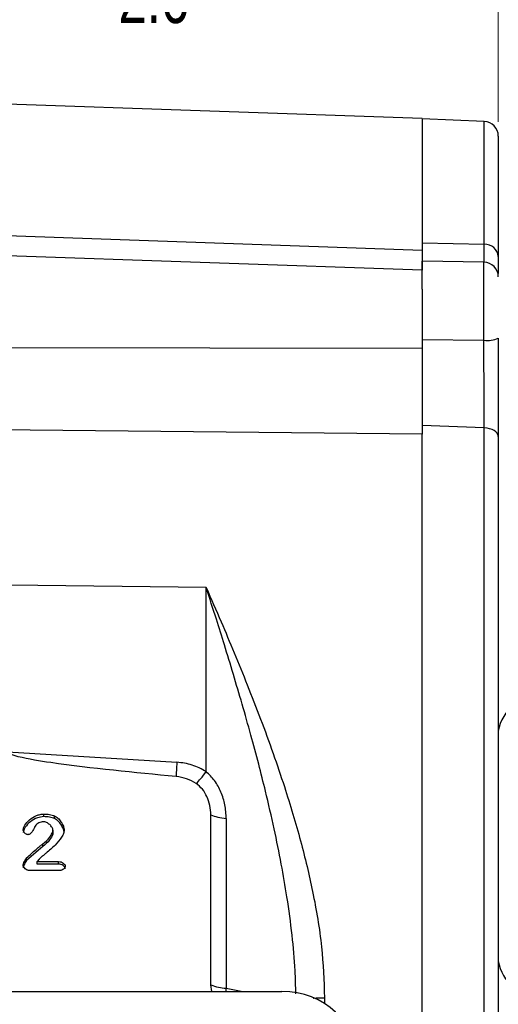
# Model space of a CAD drawing. Header units: inches. Extents: x 0.6 to 16.3, y 0.2 to 11.5.
# Tile 15 of 17: x 12.9 to 14.2, y 6.3 to 8.9. Entities that reach past the tile are written whole.
import ezdxf

# ---------------------------------------------------------------- set-up
doc = ezdxf.new("R2010")
doc.units = ezdxf.units.IN
doc.header["$MEASUREMENT"] = 0
doc.styles.add('SLDTEXTSTYLE0', font='TXT', dxfattribs={"width": 0.75})
doc.dimstyles.new('SLDDIMSTYLE0', dxfattribs={"dimtxt": 0.137795, "dimasz": 0.14, "dimexe": 0, "dimexo": 0.0625, "dimgap": 0.034449, "dimtad": 0, "dimdec": 1, "dimlfac": 1.5, "dimrnd": 1e-09, "dimzin": 12, "dimdsep": 46, "dimtxsty": 'SLDTEXTSTYLE0', "dimblk1": 'CLOSED', "dimblk2": 'CLOSED', "dimsah": 1, "dimcen": 0.09, "dimadec": 0, "dimazin": 3, "dimtfac": 1, "dimtofl": 0, "dimtmove": 0, "dimatfit": 3, "dimldrblk": 'CLOSED', "dimfxl": 0, "dimfrac": 2, "dimtolj": 1, "dimtzin": 12, "dimarcsym": 0})
doc.dimstyles.new('SLDDIMSTYLE3', dxfattribs={"dimtxt": 0.137795, "dimasz": 0.14, "dimexe": 0, "dimexo": 0.0625, "dimgap": 0.034449, "dimtad": 0, "dimdec": 1, "dimlfac": 1.5, "dimrnd": 1e-09, "dimzin": 12, "dimdsep": 46, "dimtxsty": 'SLDTEXTSTYLE0', "dimblk1": 'CLOSED', "dimblk2": 'CLOSED', "dimsah": 1, "dimcen": 0.09, "dimadec": 0, "dimazin": 3, "dimtfac": 1, "dimtdec": 1, "dimtofl": 0, "dimtmove": 0, "dimatfit": 3, "dimldrblk": 'CLOSED', "dimfxl": 0, "dimfrac": 2, "dimtolj": 1, "dimtzin": 12, "dimarcsym": 0})

# ---------------------------------------------------------------- blocks, each defined once
blk = doc.blocks.new('_Closed')
at = {"color": 0, "linetype": 'ByBlock', "lineweight": -2}
for p, q in [((-1, 0.166667), (0, 0)), ((-1, 0.166667), (-1, -0.166667)), ((0, 0), (-1, -0.166667)), ((0, 0), (-1, 0))]:
    blk.add_line(p, q, dxfattribs=at)
blk = doc.blocks.new('_D_9')
at = {"color": 7, "linetype": 'Continuous', "lineweight": 0}
for p, q in [((13.157, 9.3174), (13.1151, 9.3174)), ((13.1151, 9.3174), (13.1151, 9.0987)), ((13.3607, 9.3174), (13.4027, 9.3174)), ((13.4027, 9.3174), (13.4027, 9.0987)), ((14.1642, 8.664), (14.1642, 9.1583)), ((12.4478, 9.119), (12.9942, 9.119)), ((14.1642, 9.119), (13.5235, 9.119)), ((13.1151, 9.0987), (13.157, 9.0987)), ((13.4027, 9.0987), (13.3607, 9.0987))]:
    blk.add_line(p, q, dxfattribs=at)
at = {"color": 7, "linetype": 'Continuous', "lineweight": 18, "xscale": 0.14, "yscale": 0.14}
for p, rotation in [((12.4478, 9.119), 179.9999999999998), ((14.1642, 9.119), 359.9999999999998)]:
    blk.add_blockref('_Closed', p, dxfattribs=dict(at, rotation=rotation))
at = {"color": 7, "linetype": 'Continuous', "lineweight": 18, "char_height": 0.1378, "attachment_point": 1, "style": 'SLDTEXTSTYLE0'}
for s, insert in [('65', (13.157, 9.2763)), ('2.6', (13.1316, 9.0701))]:
    blk.add_mtext(s, dxfattribs=dict(at, insert=insert))
blk = doc.blocks.new('_D_10')
at = {"color": 7, "linetype": 'Continuous', "lineweight": 0}
for p, q in [((13.9493, 9.8782), (13.9073, 9.8782)), ((13.9073, 9.8782), (13.9073, 9.6594)), ((14.2548, 9.8782), (14.2967, 9.8782)), ((14.2967, 9.8782), (14.2967, 9.6594)), ((12.4478, 9.463), (12.4478, 9.7191)), ((15.9031, 7.0011), (15.9031, 9.7191)), ((12.4478, 9.6797), (13.7865, 9.6797)), ((15.9031, 9.6797), (14.4176, 9.6797)), ((13.9073, 9.6594), (13.9493, 9.6594)), ((14.2967, 9.6594), (14.2548, 9.6594))]:
    blk.add_line(p, q, dxfattribs=at)
at = {"color": 7, "linetype": 'Continuous', "lineweight": 18, "xscale": 0.14, "yscale": 0.14, "rotation": 180.0000000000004}
blk.add_blockref('_Closed', (12.4478, 9.6797), dxfattribs=at)
at = {"color": 7, "linetype": 'Continuous', "lineweight": 18, "xscale": 0.14, "yscale": 0.14}
blk.add_blockref('_Closed', (15.9031, 9.6797), dxfattribs=at)
at = {"color": 7, "linetype": 'Continuous', "lineweight": 18, "char_height": 0.1378, "attachment_point": 1, "style": 'SLDTEXTSTYLE0'}
for s, insert in [('132', (13.9493, 9.8371)), ('5.2', (13.9748, 9.6309))]:
    blk.add_mtext(s, dxfattribs=dict(at, insert=insert))

msp = doc.modelspace()

# ---------------------------------------------------------------- linework, layer by layer
at = {"color": 7, "linetype": 'Continuous', "lineweight": 25}
for p, q in [((13.9575, 8.6725), (12.4478, 8.7253)), ((13.9575, 8.6725), (13.9575, 8.3148)), ((14.1259, 8.6646), (13.9575, 8.6719)), ((14.1642, 8.6246), (14.1642, 8.2971)), ((12.4478, 8.3679), (13.9575, 8.3148)), ((13.9575, 8.3348), (14.1259, 8.3304)), ((13.9575, 8.2597), (12.4478, 8.3124)), ((14.1249, 8.2818), (13.9575, 8.2847)), ((13.9575, 8.2087), (13.9575, 8.2847)), ((13.9575, 8.2087), (13.9575, 8.047)), ((13.9575, 8.0717), (14.1249, 8.0694)), ((13.9575, 8.047), (12.4478, 8.0488)), ((13.9575, 7.8135), (12.4478, 7.8295)), ((14.1259, 7.8307), (13.9575, 7.8374)), ((13.9575, 7.8374), (13.9575, 7.8144)), ((14.1259, 5.5673), (14.1259, 7.8307)), ((13.9575, 5.5303), (13.9575, 7.8135)), ((14.1642, 7.8074), (14.1642, 5.5895)), ((13.37, 7.3962), (12.8362, 7.4029)), ((13.37, 6.8957), (13.37, 7.3962)), ((12.8296, 6.9496), (13.2901, 6.9213)), ((12.9284, 6.7732), (12.9284, 6.7804)), ((13.3826, 6.3157), (13.3826, 6.7779)), ((12.9577, 6.7683), (12.9577, 6.7754)), ((13.4245, 6.7683), (13.4245, 6.3061)), ((12.9533, 6.7362), (12.9533, 6.729)), ((12.9256, 6.6917), (12.9256, 6.6989)), ((12.9256, 6.6917), (12.8816, 6.6536)), ((12.8816, 6.6536), (12.8816, 6.6607)), ((12.916, 6.6579), (12.9105, 6.6511)), ((12.9105, 6.6511), (12.9688, 6.6511)), ((12.9105, 6.6439), (12.9105, 6.6511)), ((12.9688, 6.6439), (12.9105, 6.6439)), ((12.9688, 6.6439), (12.9688, 6.6511)), ((12.972, 6.6265), (12.8898, 6.6265)), ((11.3193, 6.2977), (13.5757, 6.2977)), ((13.3857, 6.2977), (13.3826, 6.3157))]:
    msp.add_line(p, q, dxfattribs=at)
at = {"color": 8, "linetype": 'Continuous', "lineweight": 25}
for p, q in [((14.1259, 8.3304), (14.1259, 8.6646)), ((14.1249, 8.0694), (14.1249, 8.2818)), ((13.4243, 6.2977), (13.4245, 6.3061)), ((13.4646, 6.2977), (13.4245, 6.3061)), ((13.6917, 6.2807), (13.6917, 6.2649))]:
    msp.add_line(p, q, dxfattribs=at)
at = {"color": 7, "linetype": 'Continuous', "lineweight": 25, "flags": 128}
msp.add_lwpolyline([(14.1642, 7.8074), (14.1634, 7.8118), (14.1613, 7.8161), (14.1578, 7.82), (14.1531, 7.8235), (14.1473, 7.8264), (14.1407, 7.8286), (14.1335, 7.83), (14.1259, 7.8307)], dxfattribs=at)
at = {"color": 7, "linetype": 'Continuous', "lineweight": 25}
for centre, radius, start, end in [((14.1242, 8.6246), 0.04, 360, 87.5), ((14.1276, 8.2937), 0.0368, 5.4248, 92.5663), ((14.1242, 8.2418), 0.04, 0, 89), ((14.1344, 8.1463), 0.0776, 262.9456, 292.5731), ((14.2751, 6.9877), 0.1124, 84.8149, 170.7733), ((14.2763, 6.3976), 0.1133, 188.2414, 274.5658), ((13.4345, 6.446), 0.1402, 248.2892, 265.9177)]:
    msp.add_arc(centre, radius, start, end, dxfattribs=at)
msp.add_ellipse((13.5693, 6.0993), major_axis=(0.2087, 0.0437), ratio=0.927683, start_param=6.091166, end_param=7.631805, dxfattribs=at)
for points, knots in [([(13.9575, 8.3348), (13.9575, 8.3254), (13.9575, 8.3062), (13.9575, 8.2901), (13.9575, 8.286), (13.9575, 8.2847)], [0, 0, 0, 0, 0.399531, 0.810658, 1, 1, 1, 1]), ([(13.9575, 8.3148), (13.9575, 8.3042), (13.9575, 8.2828), (13.9575, 8.2649), (13.9575, 8.2611), (13.9575, 8.2597)], [0, 0, 0, 0, 0.391061, 0.782122, 1, 1, 1, 1]), ([(14.1642, 8.2971), (14.1642, 8.2944), (14.1642, 8.2805), (14.1642, 8.2627), (14.1642, 8.254), (14.1642, 8.2508)], [0, 0, 0, 0, 0.132193, 0.680599, 1, 1, 1, 1]), ([(14.1259, 7.8307), (14.1259, 7.8481), (14.1257, 7.8836), (14.1255, 7.9413), (14.1252, 7.9995), (14.125, 8.0416), (14.1249, 8.0649), (14.1249, 8.0694)], [0, 0, 0, 0, 0.245568, 0.500116, 0.720271, 0.946794, 1, 1, 1, 1]), ([(14.1642, 8.0747), (14.1642, 8.0697), (14.1642, 8.0443), (14.1642, 7.9971), (14.1642, 7.9327), (14.1642, 7.8674), (14.1642, 7.8277), (14.1642, 7.8074)], [0, 0, 0, 0, 0.053201, 0.273346, 0.499857, 0.74544, 1, 1, 1, 1]), ([(13.9575, 8.0547), (13.9575, 8.0419), (13.9575, 8.0101), (13.9575, 7.9599), (13.9575, 7.9058), (13.9575, 7.8654), (13.9575, 7.8436), (13.9575, 7.8374)], [0, 0, 0, 0, 0.166692, 0.414478, 0.655289, 0.903094, 1, 1, 1, 1]), ([(13.9575, 8.047), (13.9575, 8.0266), (13.9575, 7.9857), (13.9575, 7.9246), (13.9575, 7.8659), (13.9575, 7.831), (13.9575, 7.8135)], [0, 0, 0, 0, 0.25, 0.5, 0.75, 1, 1, 1, 1]), ([(13.37, 7.3962), (13.3835, 7.3655), (13.4091, 7.307), (13.4464, 7.2187), (13.4824, 7.1305), (13.518, 7.0391), (13.5518, 6.9468), (13.5811, 6.8602), (13.6058, 6.781), (13.6264, 6.7086), (13.6443, 6.6385), (13.6656, 6.5425), (13.6863, 6.4231), (13.69, 6.3267), (13.6917, 6.2807)], [0, 0, 0, 0, 0.089364, 0.169689, 0.251227, 0.336656, 0.422023, 0.502483, 0.569018, 0.632461, 0.693061, 0.752232, 0.881791, 1, 1, 1, 1]), ([(13.2881, 6.8823), (13.1743, 6.8932), (13.0306, 6.9068), (12.8803, 6.9303), (12.8419, 6.9407), (12.8324, 6.9455), (12.8303, 6.9477), (12.8297, 6.9488), (12.8297, 6.9494), (12.8296, 6.9496)], [0, 0, 0, 0, 0.735258, 0.928217, 0.977796, 0.991705, 0.996344, 0.998249, 1, 1, 1, 1]), ([(13.37, 6.8957), (13.3576, 6.9025), (13.3327, 6.916), (13.3043, 6.9196), (13.2901, 6.9213)], [0, 0, 0, 0, 0.499976, 1, 1, 1, 1]), ([(13.3428, 6.8632), (13.3469, 6.8673), (13.3549, 6.8754), (13.365, 6.8889), (13.37, 6.8957)], [0, 0, 0, 0, 0.500002, 1, 1, 1, 1]), ([(13.4245, 6.7683), (13.4238, 6.7806), (13.4224, 6.805), (13.4112, 6.84), (13.3946, 6.8716), (13.378, 6.8879), (13.37, 6.8957)], [0, 0, 0, 0, 0.264533, 0.522695, 0.768656, 1, 1, 1, 1]), ([(13.3428, 6.8632), (13.3344, 6.8681), (13.3175, 6.8778), (13.2979, 6.8808), (13.2881, 6.8823)], [0, 0, 0, 0, 0.499995, 1, 1, 1, 1]), ([(13.3826, 6.7779), (13.3821, 6.7867), (13.3811, 6.8037), (13.3728, 6.8274), (13.3609, 6.8483), (13.3487, 6.8584), (13.3428, 6.8632)], [0, 0, 0, 0, 0.272317, 0.530663, 0.772377, 1, 1, 1, 1]), ([(12.8725, 6.737), (12.8727, 6.7389), (12.8734, 6.7433), (12.8783, 6.7532), (12.8891, 6.7658), (12.9046, 6.7749), (12.9183, 6.7795), (12.9252, 6.7801), (12.9284, 6.7804)], [0, 0, 0, 0, 0.077929, 0.183453, 0.443708, 0.733356, 0.874443, 1, 1, 1, 1]), ([(12.9284, 6.7804), (12.9338, 6.7802), (12.9438, 6.7799), (12.9532, 6.7769), (12.9577, 6.7754)], [0, 0, 0, 0, 0.53234, 1, 1, 1, 1]), ([(12.9284, 6.7732), (12.9226, 6.7724), (12.9093, 6.7706), (12.8915, 6.7603), (12.8797, 6.748), (12.8738, 6.7374), (12.8729, 6.7322), (12.8725, 6.7299)], [0, 0, 0, 0, 0.227415, 0.51355, 0.783056, 0.902647, 1, 1, 1, 1]), ([(12.9278, 6.7592), (12.9255, 6.7591), (12.9209, 6.7589), (12.9146, 6.7565), (12.909, 6.7526), (12.9062, 6.7491), (12.9048, 6.7473)], [0, 0, 0, 0, 0.25329, 0.493162, 0.736628, 1, 1, 1, 1]), ([(12.9533, 6.7362), (12.9531, 6.7374), (12.9528, 6.7401), (12.9501, 6.7455), (12.9448, 6.7519), (12.9378, 6.7565), (12.9319, 6.7589), (12.9291, 6.7591), (12.9278, 6.7592)], [0, 0, 0, 0, 0.102949, 0.225587, 0.500629, 0.775642, 0.897246, 1, 1, 1, 1]), ([(12.9577, 6.7683), (12.9532, 6.7697), (12.9438, 6.7728), (12.9338, 6.7731), (12.9284, 6.7732)], [0, 0, 0, 0, 0.4676719, 1, 1, 1, 1]), ([(12.9577, 6.7754), (12.9607, 6.7735), (12.9677, 6.7691), (12.9754, 6.759), (12.9819, 6.7481), (12.9833, 6.7403), (12.9839, 6.7368)], [0, 0, 0, 0, 0.217216, 0.496614, 0.778158, 1, 1, 1, 1]), ([(12.9839, 6.7296), (12.9834, 6.7328), (12.9822, 6.7401), (12.9761, 6.7508), (12.9684, 6.7613), (12.961, 6.7661), (12.9577, 6.7683)], [0, 0, 0, 0, 0.201477, 0.468567, 0.761132, 1, 1, 1, 1]), ([(12.8854, 6.7241), (12.8847, 6.7242), (12.8831, 6.7243), (12.8801, 6.7256), (12.8766, 6.7282), (12.874, 6.7316), (12.8727, 6.7347), (12.8725, 6.7363), (12.8725, 6.737)], [0, 0, 0, 0, 0.104655, 0.224393, 0.483889, 0.751094, 0.88134, 1, 1, 1, 1]), ([(12.9048, 6.7473), (12.9047, 6.7471), (12.9043, 6.7465), (12.9037, 6.7451), (12.903, 6.7437), (12.9025, 6.7426), (12.9023, 6.7423), (12.9023, 6.7422), (12.9009, 6.7393), (12.8979, 6.7338), (12.8933, 6.7276), (12.8891, 6.7249), (12.8869, 6.7242), (12.8859, 6.7242), (12.8854, 6.7241)], [0, 0, 0, 0, 0.022778, 0.065637, 0.151703, 0.174611, 0.181034, 0.182988, 0.184103, 0.490906, 0.794506, 0.905077, 0.953688, 1, 1, 1, 1]), ([(12.9839, 6.7368), (12.9834, 6.7337), (12.9824, 6.7269), (12.9744, 6.7126), (12.9586, 6.6945), (12.9406, 6.6791), (12.9289, 6.6693), (12.9251, 6.6661), (12.9213, 6.6629), (12.9184, 6.6602), (12.916, 6.6579)], [0, 0, 0, 0, 0.08972, 0.199168, 0.462412, 0.766793, 0.86078, 0.88969, 0.906546, 1, 1, 1, 1]), ([(12.9256, 6.6989), (12.9324, 6.7047), (12.9425, 6.7132), (12.95, 6.7256), (12.9528, 6.7321), (12.9531, 6.735), (12.9533, 6.7362)], [0, 0, 0, 0, 0.552211, 0.815342, 0.919963, 1, 1, 1, 1]), ([(12.9533, 6.729), (12.9531, 6.7278), (12.9522, 6.7207), (12.9432, 6.707), (12.9321, 6.6974), (12.9256, 6.6917)], [0, 0, 0, 0, 0.08028, 0.459906, 1, 1, 1, 1]), ([(12.8816, 6.6607), (12.8901, 6.6686), (12.9022, 6.6797), (12.9169, 6.6924), (12.9233, 6.6971), (12.9256, 6.6989)], [0, 0, 0, 0, 0.594847, 0.850249, 1, 1, 1, 1]), ([(12.8721, 6.641), (12.8724, 6.6424), (12.8731, 6.6458), (12.8761, 6.6526), (12.8795, 6.6575), (12.8816, 6.6607)], [0, 0, 0, 0, 0.194872, 0.478904, 1, 1, 1, 1]), ([(12.8816, 6.6536), (12.8793, 6.6501), (12.8759, 6.645), (12.8729, 6.6382), (12.8723, 6.6351), (12.8721, 6.6338)], [0, 0, 0, 0, 0.566743, 0.823863, 1, 1, 1, 1]), ([(12.9688, 6.6511), (12.971, 6.6508), (12.9754, 6.6504), (12.9811, 6.6474), (12.9847, 6.644), (12.9865, 6.641), (12.9867, 6.6394), (12.9868, 6.6387)], [0, 0, 0, 0, 0.274613, 0.546287, 0.792544, 0.902555, 1, 1, 1, 1]), ([(12.9868, 6.6315), (12.9866, 6.6323), (12.9864, 6.634), (12.9844, 6.6372), (12.9807, 6.6404), (12.9751, 6.6433), (12.9709, 6.6437), (12.9688, 6.6439)], [0, 0, 0, 0, 0.1075, 0.230482, 0.474204, 0.737431, 1, 1, 1, 1]), ([(12.8898, 6.6265), (12.8887, 6.6265), (12.8866, 6.6267), (12.8823, 6.6282), (12.8777, 6.6312), (12.8741, 6.6352), (12.8724, 6.6385), (12.8722, 6.6402), (12.8721, 6.641)], [0, 0, 0, 0, 0.123315, 0.258807, 0.531449, 0.789082, 0.903328, 1, 1, 1, 1]), ([(12.9868, 6.6387), (12.9867, 6.638), (12.9865, 6.6366), (12.9851, 6.6337), (12.9823, 6.6304), (12.9784, 6.6279), (12.9748, 6.6267), (12.9729, 6.6265), (12.972, 6.6265)], [0, 0, 0, 0, 0.0994138, 0.2140329, 0.4678451, 0.7367127, 0.8726151, 1, 1, 1, 1])]:
    msp.add_open_spline(points, degree=3, knots=knots, dxfattribs=at)
at = {"color": 8, "linetype": 'Continuous', "lineweight": 25}
for points, knots in [([(14.1255, 8.2813), (14.1255, 8.2815), (14.1256, 8.2836), (14.1257, 8.2973), (14.1258, 8.3152), (14.1259, 8.328), (14.1259, 8.3304)], [0, 0, 0, 0, 0.031533, 0.45815, 0.89717, 1, 1, 1, 1]), ([(13.6137, 6.2909), (13.6133, 6.3119), (13.6122, 6.3652), (13.6039, 6.4533), (13.5909, 6.5501), (13.5742, 6.6467), (13.5547, 6.7426), (13.5337, 6.8331), (13.5123, 6.9181), (13.4911, 6.9973), (13.468, 7.0788), (13.4439, 7.1605), (13.4204, 7.2373), (13.3958, 7.316), (13.3792, 7.3676), (13.37, 7.3962)], [0, 0, 0, 0, 0.054671, 0.13862, 0.229572, 0.308212, 0.393225, 0.484627, 0.551283, 0.623482, 0.701228, 0.776207, 0.851137, 0.917521, 1, 1, 1, 1]), ([(13.6609, 6.2792), (13.6613, 6.2793), (13.6699, 6.2805), (13.681, 6.2806), (13.6917, 6.2807)], [0, 0, 0, 0, 0.039255, 1, 1, 1, 1])]:
    msp.add_open_spline(points, degree=3, knots=knots, dxfattribs=at)
at = {"color": 7, "linetype": 'Continuous', "lineweight": 25}
for points in [[(13.2901, 6.9213), (13.2897, 6.9135), (13.2888, 6.8979), (13.2884, 6.8875), (13.2881, 6.8823)], [(13.3826, 6.7779), (13.3885, 6.7757), (13.4004, 6.7713), (13.4165, 6.7693), (13.4245, 6.7683)]]:
    msp.add_open_spline(points, degree=3, dxfattribs=at)

# ---------------------------------------------------------------- dimensions: what is measured, and where the dimension line sits
at = {"color": 7, "linetype": 'Continuous', "lineweight": 18}
for base, p1, dimstyle, picture, middle in [((12.4478, 9.6797), (15.9031, 6.9618), 'SLDDIMSTYLE3', '_D_10', (14.102, 9.6797)), ((12.4478, 9.119), (14.1642, 8.6246), 'SLDDIMSTYLE0', '_D_9', (13.2589, 9.119))]:
    dim = msp.add_linear_dim(base=base, p1=p1, p2=(12.4478, 9.4236), dimstyle=dimstyle, dxfattribs=at)
    dim.commit()
    dim.dimension.update_dxf_attribs({"geometry": picture, "text_midpoint": middle, "dimtype": 160})

doc.saveas('drawing.dxf')
